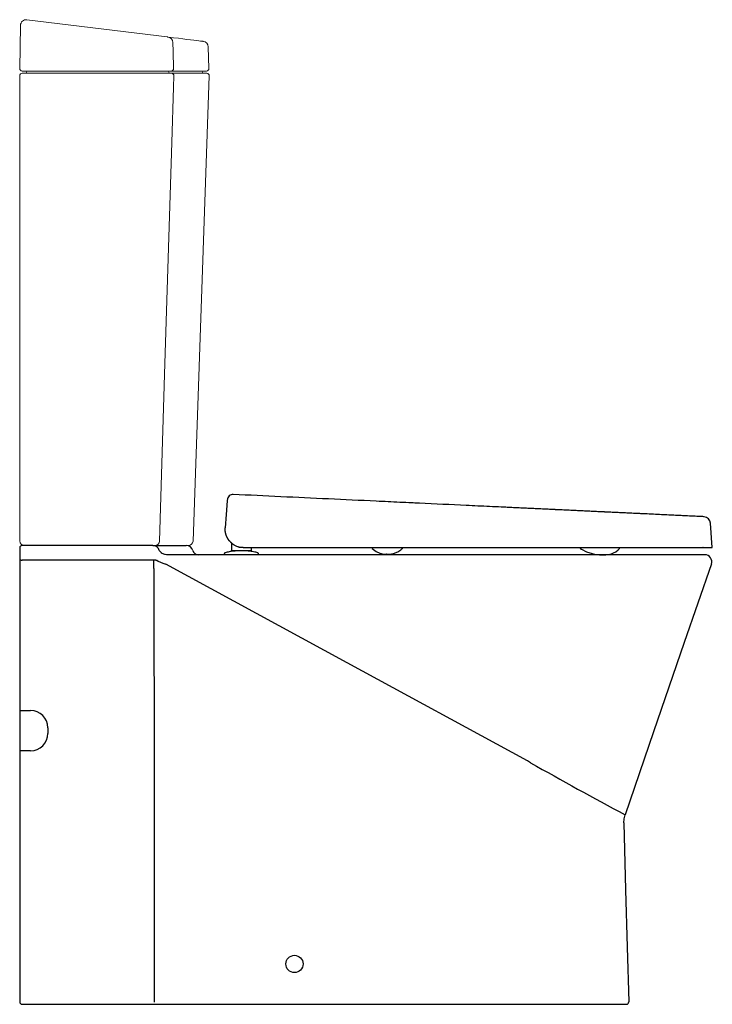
# Model space of a CAD drawing. Header units: millimetres. Extents: x 3782.94 to 3783.541, y 1722.735 to 1723.589.
import ezdxf

# ---------------------------------------------------------------- set-up
doc = ezdxf.new("R2010")
doc.units = ezdxf.units.MM
doc.layers.add('SANINDUSA', color=3, linetype='Continuous')

msp = doc.modelspace()

# ---------------------------------------------------------------- linework, layer by layer
at = {"layer": 'SANINDUSA', "linetype": 'Continuous', "lineweight": 15}
for p, q in [((3782.94631, 1723.58914), (3783.06783, 1723.57421)), ((3782.94004, 1723.54668), (3782.9407, 1723.58426)), ((3783.10411, 1723.5467), (3783.10362, 1723.56554)), ((3782.94001, 1723.13691), (3782.94001, 1723.54065)), ((3782.94201, 1723.54265), (3782.94501, 1723.54265)), ((3782.94504, 1723.54465), (3782.94204, 1723.54465)), ((3782.94496, 1723.54265), (3782.94701, 1723.54265)), ((3782.94501, 1723.54265), (3783.06801, 1723.54265)), ((3783.06772, 1723.54465), (3782.94504, 1723.54465)), ((3783.06772, 1723.54465), (3783.06834, 1723.54465)), ((3783.0715, 1723.54465), (3783.06772, 1723.54465)), ((3783.06801, 1723.54265), (3783.07179, 1723.54265)), ((3783.10211, 1723.54465), (3783.0715, 1723.54465)), ((3783.07179, 1723.54265), (3783.10244, 1723.54265)), ((3783.09034, 1723.13677), (3783.10444, 1723.54058)), ((3782.94501, 1723.13291), (3782.94401, 1723.13291)), ((3782.94637, 1723.13291), (3782.9443, 1723.13291)), ((3783.05551, 1723.13291), (3782.94501, 1723.13291)), ((3782.94901, 1723.13291), (3782.94637, 1723.13291)), ((3783.0574, 1723.13291), (3783.05551, 1723.13291)), ((3783.08634, 1723.13291), (3783.0574, 1723.13291))]:
    msp.add_line(p, q, dxfattribs=at)
at = {"layer": 'SANINDUSA'}
for p, q in [((3783.54077, 1723.13118), (3783.53928, 1723.15241)), ((3782.94001, 1723.13091), (3782.94001, 1723.12547)), ((3783.05563, 1723.13291), (3782.94201, 1723.13291)), ((3783.05563, 1723.13291), (3783.08443, 1723.13291)), ((3783.06303, 1723.12651), (3783.06262, 1723.12683)), ((3783.12387, 1723.1283), (3783.12387, 1723.13501)), ((3783.12487, 1723.1283), (3783.12387, 1723.1283)), ((3783.13967, 1723.1283), (3783.12487, 1723.1283)), ((3783.1316, 1723.1314), (3783.1314, 1723.13143)), ((3783.1318, 1723.13136), (3783.1316, 1723.1314)), ((3783.13201, 1723.13133), (3783.1318, 1723.13136)), ((3783.13221, 1723.13131), (3783.13201, 1723.13133)), ((3783.13241, 1723.13128), (3783.13221, 1723.13131)), ((3783.13262, 1723.13126), (3783.13241, 1723.13128)), ((3783.13282, 1723.13124), (3783.13262, 1723.13126)), ((3783.13302, 1723.13122), (3783.13282, 1723.13124)), ((3783.13323, 1723.13121), (3783.13302, 1723.13122)), ((3783.13343, 1723.1312), (3783.13323, 1723.13121)), ((3783.13364, 1723.13119), (3783.13343, 1723.1312)), ((3783.13384, 1723.13118), (3783.13364, 1723.13119)), ((3783.13384, 1723.13118), (3783.13426, 1723.13118)), ((3783.13426, 1723.13118), (3783.36289, 1723.13118)), ((3783.13986, 1723.1283), (3783.13967, 1723.1283)), ((3783.14005, 1723.1283), (3783.13986, 1723.1283)), ((3783.14067, 1723.1283), (3783.14005, 1723.1283)), ((3783.14067, 1723.13118), (3783.14067, 1723.1283)), ((3783.44109, 1723.13117), (3783.44109, 1723.13118)), ((3783.44144, 1723.13118), (3783.44144, 1723.13117)), ((3783.45422, 1723.13117), (3783.45422, 1723.13118)), ((3782.94001, 1723.12547), (3782.94001, 1723.12105)), ((3782.94001, 1723.12105), (3782.94001, 1723.11313)), ((3783.05647, 1723.12033), (3782.94201, 1723.12033)), ((3783.05808, 1723.12025), (3783.05647, 1723.12033)), ((3783.05647, 1723.11313), (3783.05647, 1723.12033)), ((3783.05808, 1723.12025), (3783.05884, 1723.12015)), ((3783.059, 1723.12012), (3783.05884, 1723.12015)), ((3783.06313, 1723.12644), (3783.06303, 1723.12651)), ((3783.06779, 1723.12491), (3783.06732, 1723.12492)), ((3783.5343, 1723.12491), (3783.06779, 1723.12491)), ((3783.11728, 1723.12542), (3783.11728, 1723.12491)), ((3783.14728, 1723.12491), (3783.13228, 1723.12491)), ((3783.14728, 1723.12491), (3783.14728, 1723.12542)), ((3783.2555, 1723.12559), (3783.25615, 1723.12551)), ((3783.44813, 1723.12492), (3783.4483, 1723.12493)), ((3782.94001, 1723.11313), (3782.94001, 1722.73691)), ((3782.94001, 1722.98991), (3782.9494, 1722.98991)), ((3782.9644, 1722.97491), (3782.9644, 1722.96991)), ((3782.9494, 1722.95491), (3782.94001, 1722.95491)), ((3782.94201, 1722.73491), (3783.05669, 1722.73491)), ((3783.05669, 1722.73491), (3783.05985, 1722.73491)), ((3783.05985, 1722.73491), (3783.46629, 1722.73491))]:
    msp.add_line(p, q, dxfattribs=at)
at = {"layer": 'SANINDUSA', "linetype": 'Continuous', "lineweight": 15, "flags": 128}
for points in [[(3783.06783, 1723.57421), (3783.06817, 1723.57417), (3783.06846, 1723.57414), (3783.06869, 1723.57411), (3783.06878, 1723.5741)], [(3783.06878, 1723.5741), (3783.07342, 1723.57353), (3783.07769, 1723.573), (3783.08157, 1723.57253), (3783.08508, 1723.5721), (3783.0882, 1723.57171), (3783.09094, 1723.57138), (3783.09329, 1723.57109), (3783.09525, 1723.57085), (3783.09682, 1723.57065), (3783.098, 1723.57051), (3783.09879, 1723.57041), (3783.09918, 1723.57037), (3783.09923, 1723.57036)], [(3783.0729, 1723.56927), (3783.07307, 1723.56161), (3783.07339, 1723.5467)], [(3783.07368, 1723.54058), (3783.07337, 1723.53065), (3783.07189, 1723.48268), (3783.06596, 1723.29081), (3783.06119, 1723.13677)]]:
    msp.add_lwpolyline(points, dxfattribs=at)
at = {"layer": 'SANINDUSA', "flags": 128}
for points in [[(3783.11993, 1723.17167), (3783.11911, 1723.15998), (3783.11829, 1723.14829)], [(3783.11936, 1723.16355), (3783.11936, 1723.16355)], [(3783.06262, 1723.12683), (3783.06154, 1723.12792), (3783.0611, 1723.12855)], [(3783.2458, 1723.13045), (3783.24585, 1723.1304), (3783.24587, 1723.13038), (3783.24588, 1723.13037), (3783.24588, 1723.13037), (3783.24588, 1723.13037), (3783.24588, 1723.13037), (3783.24588, 1723.13037), (3783.24588, 1723.13037), (3783.24588, 1723.13037), (3783.24588, 1723.13037), (3783.24588, 1723.13037), (3783.24925, 1723.12778), (3783.25225, 1723.12641), (3783.2555, 1723.12559)], [(3783.25826, 1723.12542), (3783.2587, 1723.12541), (3783.25873, 1723.12541), (3783.25875, 1723.12541), (3783.25875, 1723.12541), (3783.25875, 1723.12541), (3783.25875, 1723.12541), (3783.25875, 1723.12541), (3783.25875, 1723.12541), (3783.26016, 1723.12543), (3783.26127, 1723.12549), (3783.2624, 1723.12562), (3783.26357, 1723.12584), (3783.26562, 1723.12647), (3783.26787, 1723.12757), (3783.27049, 1723.12932), (3783.2716, 1723.13019), (3783.27167, 1723.13024), (3783.27168, 1723.13025), (3783.27168, 1723.13025), (3783.27168, 1723.13025), (3783.27168, 1723.13026), (3783.27168, 1723.13026), (3783.27168, 1723.13026), (3783.27168, 1723.13026), (3783.27189, 1723.13042), (3783.27198, 1723.13049)], [(3783.42663, 1723.13009), (3783.42679, 1723.13), (3783.42702, 1723.12986), (3783.42714, 1723.1298), (3783.42716, 1723.12979), (3783.42718, 1723.12978), (3783.42718, 1723.12978), (3783.42718, 1723.12978), (3783.42718, 1723.12978), (3783.42718, 1723.12978), (3783.42718, 1723.12978), (3783.42718, 1723.12978), (3783.42718, 1723.12978), (3783.42718, 1723.12978), (3783.43175, 1723.12757), (3783.43647, 1723.12601), (3783.43874, 1723.12552), (3783.44299, 1723.12501), (3783.44427, 1723.12494), (3783.44504, 1723.12492), (3783.44582, 1723.12491), (3783.44636, 1723.12491), (3783.44652, 1723.12491), (3783.44659, 1723.12491), (3783.44661, 1723.12491), (3783.44662, 1723.12491), (3783.44663, 1723.12491), (3783.44663, 1723.12491), (3783.44663, 1723.12491), (3783.44663, 1723.12491), (3783.44663, 1723.12491), (3783.44663, 1723.12491), (3783.44664, 1723.12491), (3783.4469, 1723.12491), (3783.44731, 1723.12491)], [(3783.4483, 1723.12493), (3783.4485, 1723.12494), (3783.44854, 1723.12494), (3783.44855, 1723.12494), (3783.44855, 1723.12494), (3783.44855, 1723.12494), (3783.44855, 1723.12494), (3783.44855, 1723.12494), (3783.44855, 1723.12494), (3783.44855, 1723.12494), (3783.45042, 1723.12512), (3783.45187, 1723.12538), (3783.45331, 1723.12577), (3783.4551, 1723.12648), (3783.45704, 1723.12759), (3783.45913, 1723.12925), (3783.45968, 1723.12977), (3783.45975, 1723.12983), (3783.45978, 1723.12987), (3783.45979, 1723.12987), (3783.45979, 1723.12987), (3783.45979, 1723.12987), (3783.45979, 1723.12988), (3783.45979, 1723.12988), (3783.45979, 1723.12988), (3783.45979, 1723.12988), (3783.45979, 1723.12988), (3783.45979, 1723.12988), (3783.45981, 1723.1299), (3783.45985, 1723.12994)], [(3782.94001, 1723.12105), (3782.94005, 1723.12091), (3782.94016, 1723.12078), (3782.94034, 1723.12065), (3782.94059, 1723.12054), (3782.9409, 1723.12045), (3782.94124, 1723.12039), (3782.94162, 1723.12034), (3782.94201, 1723.12033)], [(3783.059, 1723.12012), (3783.06, 1723.11948), (3783.06406, 1723.11754)], [(3783.06582, 1723.12518), (3783.06367, 1723.12609), (3783.06313, 1723.12644)], [(3783.06732, 1723.12492), (3783.06627, 1723.12507), (3783.06582, 1723.12518)], [(3783.05647, 1723.11313), (3783.05658, 1722.92588), (3783.05669, 1722.73691)], [(3783.06406, 1723.11754), (3783.06489, 1723.11727), (3783.06684, 1723.11681)], [(3783.38048, 1722.9462), (3783.38048, 1722.9462), (3783.22402, 1723.03122), (3783.14541, 1723.07399), (3783.06684, 1723.11681)], [(3783.53997, 1723.11696), (3783.5165, 1723.0488), (3783.48979, 1722.97121), (3783.46505, 1722.89935)], [(3783.38312, 1722.94451), (3783.38048, 1722.9462), (3783.38048, 1722.9462)], [(3783.46396, 1722.89228), (3783.46418, 1722.89581), (3783.46505, 1722.89935)], [(3783.46396, 1722.89228), (3783.46558, 1722.83421), (3783.46696, 1722.78456), (3783.46829, 1722.73696)]]:
    msp.add_lwpolyline(points, dxfattribs=at)
at = {"layer": 'SANINDUSA'}
msp.add_circle((3783.17835, 1722.76991), 0.0075, dxfattribs=at)
at = {"layer": 'SANINDUSA', "linetype": 'Continuous', "lineweight": 15}
for centre, radius, start, end in [((3782.9457, 1723.58417), 0.005, 83, 179), ((3783.06808, 1723.56933), 0.00482, 359.255, 81.64705), ((3783.09862, 1723.5654), 0.005, 1.60165, 83), ((3782.94204, 1723.54665), 0.002, 179, 270), ((3783.07144, 1723.5466), 0.00195, 271.69165, 2.98453), ((3783.10211, 1723.54665), 0.002, 270, 1.5), ((3782.94201, 1723.54065), 0.002, 90, 180), ((3782.94501, 1723.54365), 0.001, 270, 0), ((3782.94701, 1723.54365), 0.001, 90, 180), ((3783.06831, 1723.54367), 0.000975, 358.51266, 88.42971), ((3783.07026, 1723.54362), 0.000975, 178.51099, 268.42922), ((3783.07173, 1723.5407), 0.00195, 356.53539, 88.28779), ((3783.09758, 1723.54365), 0.001, 0, 90), ((3783.09958, 1723.54365), 0.001, 180, 270), ((3783.10244, 1723.54065), 0.002, 358, 90), ((3782.94401, 1723.13691), 0.004, 180, 270), ((3783.0573, 1723.1368), 0.00389, 271.51165, 359.57856), ((3783.08634, 1723.13691), 0.004, 270, 358)]:
    msp.add_arc(centre, radius, start, end, dxfattribs=at)
at = {"layer": 'SANINDUSA'}
for centre, radius, start, end in [((3783.53299, 1723.15167), 0.00634, 6.68338, 84.61669), ((3782.94201, 1723.13091), 0.002, 90, 180), ((3783.05553, 1723.12717), 0.00574, 13.84246, 88.96845), ((3783.08443, 1723.12691), 0.006, 15.82662, 90), ((3783.09501, 1723.12991), 0.005, 195.82662, 270), ((3783.5343, 1723.11891), 0.006, 340.99961, 90.0004), ((3782.9494, 1722.97491), 0.015, 0, 90), ((3782.9494, 1722.96991), 0.015, 270, 0), ((3785.40063, 1726.50785), 4.09484, 240.48218, 241.7911), ((3782.94201, 1722.73691), 0.002, 180, 270), ((3783.46629, 1722.73691), 0.002, 269.99932, 1.59554)]:
    msp.add_arc(centre, radius, start, end, dxfattribs=at)
for points in [[(3783.11994, 1723.17185), (3783.11994, 1723.17179), (3783.11993, 1723.17173), (3783.11993, 1723.17167)], [(3783.11995, 1723.17203), (3783.11995, 1723.17197), (3783.11995, 1723.17191), (3783.11994, 1723.17185)], [(3783.36823, 1723.16578), (3783.36739, 1723.16582), (3783.36655, 1723.16586), (3783.3657, 1723.1659)], [(3783.37076, 1723.16566), (3783.36992, 1723.1657), (3783.36908, 1723.16574), (3783.36823, 1723.16578)], [(3783.37329, 1723.16554), (3783.37244, 1723.16558), (3783.3716, 1723.16562), (3783.37076, 1723.16566)], [(3783.37581, 1723.16542), (3783.37497, 1723.16546), (3783.37413, 1723.1655), (3783.37329, 1723.16554)], [(3783.37833, 1723.1653), (3783.37749, 1723.16534), (3783.37665, 1723.16538), (3783.37581, 1723.16542)], [(3783.38084, 1723.16518), (3783.38, 1723.16522), (3783.37916, 1723.16526), (3783.37833, 1723.1653)], [(3783.38335, 1723.16507), (3783.38252, 1723.16511), (3783.38168, 1723.16514), (3783.38084, 1723.16518)], [(3783.38586, 1723.16495), (3783.38502, 1723.16499), (3783.38419, 1723.16503), (3783.38335, 1723.16507)], [(3783.38836, 1723.16483), (3783.38753, 1723.16487), (3783.38669, 1723.16491), (3783.38586, 1723.16495)], [(3783.39086, 1723.16471), (3783.39003, 1723.16475), (3783.38919, 1723.16479), (3783.38836, 1723.16483)], [(3783.39335, 1723.16459), (3783.39252, 1723.16463), (3783.39169, 1723.16467), (3783.39086, 1723.16471)], [(3783.39583, 1723.16448), (3783.39501, 1723.16452), (3783.39418, 1723.16456), (3783.39335, 1723.16459)], [(3783.39831, 1723.16436), (3783.39749, 1723.1644), (3783.39666, 1723.16444), (3783.39583, 1723.16448)], [(3783.40078, 1723.16424), (3783.39996, 1723.16428), (3783.39914, 1723.16432), (3783.39831, 1723.16436)], [(3783.40325, 1723.16413), (3783.40243, 1723.16417), (3783.40161, 1723.1642), (3783.40078, 1723.16424)], [(3783.40818, 1723.16389), (3783.40736, 1723.16393), (3783.40653, 1723.16397), (3783.40571, 1723.16401)], [(3783.41065, 1723.16378), (3783.40983, 1723.16382), (3783.40901, 1723.16386), (3783.40818, 1723.16389)], [(3783.4131, 1723.16366), (3783.41228, 1723.1637), (3783.41147, 1723.16374), (3783.41065, 1723.16378)], [(3783.41554, 1723.16355), (3783.41473, 1723.16359), (3783.41392, 1723.16362), (3783.4131, 1723.16366)], [(3783.41797, 1723.16343), (3783.41716, 1723.16347), (3783.41635, 1723.16351), (3783.41554, 1723.16355)], [(3783.42039, 1723.16332), (3783.41958, 1723.16336), (3783.41878, 1723.1634), (3783.41797, 1723.16343)], [(3783.42279, 1723.16321), (3783.42199, 1723.16324), (3783.42119, 1723.16328), (3783.42039, 1723.16332)], [(3783.42518, 1723.16309), (3783.42438, 1723.16313), (3783.42359, 1723.16317), (3783.42279, 1723.16321)], [(3783.42755, 1723.16298), (3783.42676, 1723.16302), (3783.42597, 1723.16306), (3783.42518, 1723.16309)], [(3783.42992, 1723.16287), (3783.42913, 1723.16291), (3783.42834, 1723.16294), (3783.42755, 1723.16298)], [(3783.43226, 1723.16276), (3783.43148, 1723.1628), (3783.4307, 1723.16283), (3783.42992, 1723.16287)], [(3783.43459, 1723.16265), (3783.43382, 1723.16269), (3783.43304, 1723.16272), (3783.43226, 1723.16276)], [(3783.43691, 1723.16254), (3783.43614, 1723.16258), (3783.43537, 1723.16261), (3783.43459, 1723.16265)], [(3783.43921, 1723.16243), (3783.43844, 1723.16247), (3783.43768, 1723.1625), (3783.43691, 1723.16254)], [(3783.44149, 1723.16232), (3783.44073, 1723.16236), (3783.43997, 1723.1624), (3783.43921, 1723.16243)], [(3783.44376, 1723.16222), (3783.443, 1723.16225), (3783.44225, 1723.16229), (3783.44149, 1723.16232)], [(3783.446, 1723.16211), (3783.44526, 1723.16215), (3783.44451, 1723.16218), (3783.44376, 1723.16222)], [(3783.45048, 1723.1619), (3783.44973, 1723.16194), (3783.44899, 1723.16197), (3783.44824, 1723.16201)], [(3783.45269, 1723.1618), (3783.45196, 1723.16183), (3783.45122, 1723.16187), (3783.45048, 1723.1619)], [(3783.45489, 1723.16169), (3783.45416, 1723.16173), (3783.45343, 1723.16176), (3783.45269, 1723.1618)], [(3783.45707, 1723.16159), (3783.45635, 1723.16162), (3783.45562, 1723.16166), (3783.45489, 1723.16169)], [(3783.45922, 1723.16149), (3783.45851, 1723.16152), (3783.45779, 1723.16156), (3783.45707, 1723.16159)], [(3783.46135, 1723.16139), (3783.46065, 1723.16142), (3783.45994, 1723.16145), (3783.45922, 1723.16149)], [(3783.46346, 1723.16129), (3783.46276, 1723.16132), (3783.46206, 1723.16135), (3783.46135, 1723.16139)], [(3783.46555, 1723.16119), (3783.46485, 1723.16122), (3783.46416, 1723.16126), (3783.46346, 1723.16129)], [(3783.46761, 1723.16109), (3783.46692, 1723.16112), (3783.46624, 1723.16116), (3783.46555, 1723.16119)], [(3783.36289, 1723.13118), (3783.36388, 1723.13118), (3783.36488, 1723.13118), (3783.36587, 1723.13118)], [(3783.36587, 1723.13118), (3783.36686, 1723.13118), (3783.36785, 1723.13118), (3783.36883, 1723.13118)], [(3783.36883, 1723.13118), (3783.36982, 1723.13118), (3783.37081, 1723.13118), (3783.37179, 1723.13118)], [(3783.37179, 1723.13118), (3783.37278, 1723.13118), (3783.37376, 1723.13118), (3783.37474, 1723.13118)], [(3783.37474, 1723.13118), (3783.37573, 1723.13118), (3783.37671, 1723.13118), (3783.37769, 1723.13118)], [(3783.37769, 1723.13118), (3783.37867, 1723.13118), (3783.37964, 1723.13118), (3783.38062, 1723.13118)], [(3783.38062, 1723.13118), (3783.38159, 1723.13118), (3783.38257, 1723.13118), (3783.38354, 1723.13118)], [(3783.38354, 1723.13118), (3783.38451, 1723.13118), (3783.38548, 1723.13118), (3783.38645, 1723.13118)], [(3783.38645, 1723.13118), (3783.38742, 1723.13118), (3783.38839, 1723.13118), (3783.38935, 1723.13118)], [(3783.38935, 1723.13118), (3783.39032, 1723.13118), (3783.39128, 1723.13118), (3783.39224, 1723.13118)], [(3783.39224, 1723.13118), (3783.3932, 1723.13118), (3783.39416, 1723.13118), (3783.39512, 1723.13118)], [(3783.39512, 1723.13118), (3783.39607, 1723.13118), (3783.39703, 1723.13118), (3783.39798, 1723.13118)], [(3783.39798, 1723.13118), (3783.39893, 1723.13118), (3783.39988, 1723.13118), (3783.40083, 1723.13118)], [(3783.40083, 1723.13118), (3783.40178, 1723.13118), (3783.40273, 1723.13118), (3783.40367, 1723.13118)], [(3783.40367, 1723.13118), (3783.40461, 1723.13118), (3783.40555, 1723.13118), (3783.40649, 1723.13118)], [(3783.40649, 1723.13118), (3783.40743, 1723.13118), (3783.40837, 1723.13118), (3783.4093, 1723.13118)], [(3783.4093, 1723.13118), (3783.41024, 1723.13118), (3783.41117, 1723.13118), (3783.41209, 1723.13118)], [(3783.41209, 1723.13118), (3783.41302, 1723.13118), (3783.41395, 1723.13118), (3783.41487, 1723.13118)], [(3783.41487, 1723.13118), (3783.4158, 1723.13118), (3783.41672, 1723.13118), (3783.41763, 1723.13118)], [(3783.41763, 1723.13118), (3783.41855, 1723.13118), (3783.41947, 1723.13118), (3783.42038, 1723.13118)], [(3783.42038, 1723.13118), (3783.42129, 1723.13118), (3783.4222, 1723.13118), (3783.42311, 1723.13118)], [(3783.42311, 1723.13118), (3783.42401, 1723.13118), (3783.42492, 1723.13118), (3783.42582, 1723.13118)], [(3783.42582, 1723.13118), (3783.42672, 1723.13118), (3783.42761, 1723.13118), (3783.42851, 1723.13118)], [(3783.42851, 1723.13118), (3783.4294, 1723.13118), (3783.43029, 1723.13118), (3783.43118, 1723.13118)], [(3783.43118, 1723.13118), (3783.43207, 1723.13118), (3783.43295, 1723.13118), (3783.43383, 1723.13118)], [(3783.43383, 1723.13118), (3783.43472, 1723.13118), (3783.43559, 1723.13118), (3783.43647, 1723.13118)], [(3783.43647, 1723.13118), (3783.43734, 1723.13118), (3783.43821, 1723.13118), (3783.43908, 1723.13118)], [(3783.43908, 1723.13118), (3783.43995, 1723.13118), (3783.44081, 1723.13118), (3783.44167, 1723.13118)], [(3783.44167, 1723.13118), (3783.44254, 1723.13118), (3783.44339, 1723.13118), (3783.44425, 1723.13118)], [(3783.44425, 1723.13118), (3783.4451, 1723.13118), (3783.44595, 1723.13118), (3783.4468, 1723.13118)], [(3783.4468, 1723.13118), (3783.44764, 1723.13118), (3783.44848, 1723.13118), (3783.44932, 1723.13118)], [(3783.44932, 1723.13118), (3783.45016, 1723.13118), (3783.451, 1723.13118), (3783.45183, 1723.13118)], [(3783.45183, 1723.13118), (3783.45266, 1723.13118), (3783.45349, 1723.13118), (3783.45431, 1723.13118)], [(3783.45431, 1723.13118), (3783.45513, 1723.13118), (3783.45595, 1723.13118), (3783.45677, 1723.13118)], [(3783.45677, 1723.13118), (3783.45758, 1723.13118), (3783.45839, 1723.13118), (3783.4592, 1723.13118)], [(3783.4592, 1723.13118), (3783.46001, 1723.13118), (3783.46081, 1723.13118), (3783.46161, 1723.13118)], [(3783.46161, 1723.13118), (3783.46241, 1723.13118), (3783.4632, 1723.13118), (3783.46399, 1723.13118)], [(3783.46399, 1723.13118), (3783.46478, 1723.13118), (3783.46557, 1723.13118), (3783.46635, 1723.13118)], [(3783.46635, 1723.13118), (3783.46713, 1723.13118), (3783.46791, 1723.13118), (3783.46868, 1723.13118)], [(3783.46868, 1723.13118), (3783.46946, 1723.13118), (3783.47022, 1723.13118), (3783.47099, 1723.13118)], [(3783.47099, 1723.13118), (3783.47175, 1723.13118), (3783.47251, 1723.13118), (3783.47326, 1723.13118)], [(3783.47326, 1723.13118), (3783.47402, 1723.13118), (3783.47477, 1723.13118), (3783.47551, 1723.13118)], [(3783.47551, 1723.13118), (3783.47626, 1723.13118), (3783.477, 1723.13118), (3783.47774, 1723.13118)], [(3783.47774, 1723.13118), (3783.47847, 1723.13118), (3783.4792, 1723.13118), (3783.47993, 1723.13118)], [(3783.47993, 1723.13118), (3783.48065, 1723.13118), (3783.48137, 1723.13118), (3783.48209, 1723.13118)], [(3783.48209, 1723.13118), (3783.48281, 1723.13118), (3783.48352, 1723.13118), (3783.48422, 1723.13118)], [(3783.48422, 1723.13118), (3783.48493, 1723.13118), (3783.48563, 1723.13118), (3783.48633, 1723.13118)], [(3783.48633, 1723.13118), (3783.48702, 1723.13118), (3783.48771, 1723.13118), (3783.4884, 1723.13118)], [(3783.4884, 1723.13118), (3783.48908, 1723.13118), (3783.48976, 1723.13118), (3783.49044, 1723.13118)], [(3783.49044, 1723.13118), (3783.49111, 1723.13118), (3783.49178, 1723.13118), (3783.49245, 1723.13118)], [(3783.49245, 1723.13118), (3783.49311, 1723.13118), (3783.49377, 1723.13118), (3783.49442, 1723.13118)], [(3783.49442, 1723.13118), (3783.49508, 1723.13118), (3783.49572, 1723.13118), (3783.49637, 1723.13118)], [(3783.49637, 1723.13118), (3783.49701, 1723.13118), (3783.49765, 1723.13118), (3783.49828, 1723.13118)], [(3783.49828, 1723.13118), (3783.49891, 1723.13118), (3783.49953, 1723.13118), (3783.50015, 1723.13118)], [(3783.50015, 1723.13118), (3783.50077, 1723.13118), (3783.50139, 1723.13118), (3783.50199, 1723.13118)], [(3783.50199, 1723.13118), (3783.5026, 1723.13118), (3783.5032, 1723.13118), (3783.5038, 1723.13118)], [(3783.5038, 1723.13118), (3783.5044, 1723.13118), (3783.50499, 1723.13118), (3783.50557, 1723.13118)], [(3783.50557, 1723.13118), (3783.50616, 1723.13118), (3783.50673, 1723.13118), (3783.50731, 1723.13118)], [(3783.50731, 1723.13118), (3783.50788, 1723.13118), (3783.50845, 1723.13118), (3783.50901, 1723.13118)], [(3783.50901, 1723.13118), (3783.50957, 1723.13118), (3783.51012, 1723.13118), (3783.51067, 1723.13118)], [(3783.51067, 1723.13118), (3783.51122, 1723.13118), (3783.51176, 1723.13118), (3783.51229, 1723.13118)], [(3783.51229, 1723.13118), (3783.51283, 1723.13118), (3783.51336, 1723.13118), (3783.51388, 1723.13118)], [(3783.51388, 1723.13118), (3783.5144, 1723.13118), (3783.51492, 1723.13118), (3783.51543, 1723.13118)], [(3783.51543, 1723.13118), (3783.51594, 1723.13118), (3783.51644, 1723.13118), (3783.51694, 1723.13118)], [(3783.51694, 1723.13118), (3783.51743, 1723.13118), (3783.51792, 1723.13118), (3783.5184, 1723.13118)], [(3783.5184, 1723.13118), (3783.51888, 1723.13118), (3783.51936, 1723.13118), (3783.51982, 1723.13118)], [(3783.51982, 1723.13118), (3783.52029, 1723.13118), (3783.52075, 1723.13118), (3783.5212, 1723.13118)], [(3783.5212, 1723.13118), (3783.52165, 1723.13118), (3783.52209, 1723.13118), (3783.52252, 1723.13118)], [(3783.52252, 1723.13118), (3783.52296, 1723.13118), (3783.52338, 1723.13118), (3783.5238, 1723.13118)], [(3783.5238, 1723.13118), (3783.52422, 1723.13118), (3783.52463, 1723.13118), (3783.52504, 1723.13118)], [(3783.52504, 1723.13118), (3783.52544, 1723.13118), (3783.52583, 1723.13118), (3783.52622, 1723.13118)], [(3783.52622, 1723.13118), (3783.52661, 1723.13118), (3783.52699, 1723.13118), (3783.52736, 1723.13118)], [(3783.52736, 1723.13118), (3783.52773, 1723.13118), (3783.5281, 1723.13118), (3783.52846, 1723.13118)], [(3783.52846, 1723.13118), (3783.52881, 1723.13118), (3783.52916, 1723.13118), (3783.5295, 1723.13118)], [(3783.5295, 1723.13118), (3783.52984, 1723.13118), (3783.53018, 1723.13118), (3783.5305, 1723.13118)], [(3783.5305, 1723.13118), (3783.53083, 1723.13118), (3783.53115, 1723.13118), (3783.53146, 1723.13118)], [(3783.53146, 1723.13118), (3783.53177, 1723.13118), (3783.53207, 1723.13118), (3783.53237, 1723.13118)], [(3783.53237, 1723.13118), (3783.53266, 1723.13118), (3783.53295, 1723.13118), (3783.53323, 1723.13118)], [(3783.53323, 1723.13118), (3783.53351, 1723.13118), (3783.53378, 1723.13118), (3783.53404, 1723.13118)], [(3783.53404, 1723.13118), (3783.53431, 1723.13118), (3783.53456, 1723.13118), (3783.53481, 1723.13118)], [(3783.53481, 1723.13118), (3783.53506, 1723.13118), (3783.5353, 1723.13118), (3783.53553, 1723.13118)], [(3783.53553, 1723.13118), (3783.53576, 1723.13118), (3783.53599, 1723.13118), (3783.53621, 1723.13118)], [(3783.53621, 1723.13118), (3783.53642, 1723.13118), (3783.53663, 1723.13118), (3783.53683, 1723.13118)], [(3783.53683, 1723.13118), (3783.53704, 1723.13118), (3783.53723, 1723.13118), (3783.53742, 1723.13118)], [(3783.53742, 1723.13118), (3783.5376, 1723.13118), (3783.53778, 1723.13118), (3783.53795, 1723.13118)], [(3783.53795, 1723.13118), (3783.53812, 1723.13118), (3783.53829, 1723.13118), (3783.53844, 1723.13118)], [(3783.53844, 1723.13118), (3783.5386, 1723.13118), (3783.53874, 1723.13118), (3783.54077, 1723.13118)]]:
    msp.add_open_spline(points, degree=3, dxfattribs=at)
for points, knots in [([(3783.12522, 1723.17724), (3783.12458, 1723.17725), (3783.12328, 1723.17712), (3783.12159, 1723.17607), (3783.12035, 1723.17451), (3783.12011, 1723.17323), (3783.11995, 1723.17203)], [0, 0, 0, 0, 0.250101, 0.500259, 0.750273, 1, 1, 1, 1]), ([(3783.3657, 1723.1659), (3783.36525, 1723.16592), (3783.36457, 1723.16595), (3783.36377, 1723.16599), (3783.3634, 1723.16601), (3783.36325, 1723.16601), (3783.3632, 1723.16602), (3783.36318, 1723.16602), (3783.36318, 1723.16602), (3783.36315, 1723.16602), (3783.36303, 1723.16602), (3783.36122, 1723.16611), (3783.35605, 1723.16635), (3783.34422, 1723.16691), (3783.32057, 1723.16803), (3783.29945, 1723.16902), (3783.28488, 1723.16971), (3783.28371, 1723.16976), (3783.28338, 1723.16978), (3783.28326, 1723.16979), (3783.28324, 1723.16979), (3783.28323, 1723.16979), (3783.28323, 1723.16979), (3783.28322, 1723.16979), (3783.28321, 1723.16979), (3783.28315, 1723.16979), (3783.28298, 1723.1698), (3783.28196, 1723.16985), (3783.27755, 1723.17006), (3783.26636, 1723.17058), (3783.24226, 1723.17172), (3783.19407, 1723.17399), (3783.15276, 1723.17594), (3783.12522, 1723.17724)], [0, 0, 0, 0, 0.015625, 0.023437, 0.027344, 0.02832, 0.028809, 0.028809, 0.029053, 0.029053, 0.029297, 0.03125, 0.0625, 0.125, 0.25, 0.5, 0.515625, 0.519531, 0.521484, 0.521729, 0.521851, 0.521881, 0.521881, 0.521912, 0.521912, 0.521973, 0.522461, 0.523437, 0.53125, 0.5625, 0.625, 0.75, 1, 1, 1, 1]), ([(3783.40571, 1723.16401), (3783.40568, 1723.16401), (3783.40565, 1723.16401), (3783.4056, 1723.16402), (3783.40553, 1723.16402), (3783.40535, 1723.16403), (3783.40499, 1723.16405), (3783.40427, 1723.16408), (3783.40366, 1723.16411), (3783.40325, 1723.16413)], [0, 0, 0, 0, 0.03125, 0.03125, 0.0625, 0.125, 0.25, 0.5, 1, 1, 1, 1]), ([(3783.44824, 1723.16201), (3783.44823, 1723.16201), (3783.44821, 1723.16201), (3783.44819, 1723.16201), (3783.44815, 1723.16201), (3783.44807, 1723.16201), (3783.44791, 1723.16202), (3783.44759, 1723.16204), (3783.44694, 1723.16207), (3783.44638, 1723.16209), (3783.446, 1723.16211)], [0, 0, 0, 0, 0.015625, 0.015625, 0.03125, 0.0625, 0.125, 0.25, 0.5, 1, 1, 1, 1]), ([(3783.53358, 1723.15798), (3783.53358, 1723.15798), (3783.5321, 1723.15805), (3783.5289, 1723.1582), (3783.52839, 1723.15823), (3783.52824, 1723.15823), (3783.52818, 1723.15824), (3783.52815, 1723.15824), (3783.52814, 1723.15824), (3783.5281, 1723.15824), (3783.52787, 1723.15825), (3783.52678, 1723.1583), (3783.52364, 1723.15845), (3783.51871, 1723.15868), (3783.51387, 1723.15891), (3783.51168, 1723.15901), (3783.51102, 1723.15905), (3783.51076, 1723.15906), (3783.5107, 1723.15906), (3783.51069, 1723.15906), (3783.51066, 1723.15906), (3783.51062, 1723.15906), (3783.51046, 1723.15907), (3783.50942, 1723.15912), (3783.50467, 1723.15934), (3783.49529, 1723.15979), (3783.48541, 1723.16025), (3783.47997, 1723.16051), (3783.47969, 1723.16052), (3783.47954, 1723.16053), (3783.47948, 1723.16053), (3783.47945, 1723.16053), (3783.47945, 1723.16053), (3783.47943, 1723.16053), (3783.47917, 1723.16055), (3783.4784, 1723.16058), (3783.47662, 1723.16067), (3783.47299, 1723.16084), (3783.46978, 1723.16099), (3783.46761, 1723.16109)], [0, 0, 0, 0, 0.25, 0.28125, 0.289063, 0.292969, 0.293945, 0.293945, 0.294922, 0.294922, 0.296875, 0.3125, 0.375, 0.5, 0.5625, 0.578125, 0.585938, 0.587891, 0.587891, 0.588379, 0.588379, 0.588867, 0.589844, 0.59375, 0.625, 0.75, 0.875, 0.878906, 0.880859, 0.881836, 0.882324, 0.882324, 0.882568, 0.882568, 0.882813, 0.890625, 0.90625, 0.9375, 1, 1, 1, 1]), ([(3783.11826, 1723.14722), (3783.11826, 1723.14734), (3783.11826, 1723.14758), (3783.11827, 1723.14794), (3783.11829, 1723.14817), (3783.11829, 1723.14829)], [0, 0, 0, 0, 0.332831, 0.666183, 1, 1, 1, 1]), ([(3783.11827, 1723.14662), (3783.11826, 1723.14672), (3783.11826, 1723.14692), (3783.11826, 1723.14712), (3783.11826, 1723.14722)], [0, 0, 0, 0, 0.4998989, 1, 1, 1, 1]), ([(3783.11831, 1723.14583), (3783.1183, 1723.14597), (3783.11828, 1723.14624), (3783.11827, 1723.14651), (3783.11826, 1723.14665)], [0, 0, 0, 0, 0.499877, 1, 1, 1, 1]), ([(3783.1183, 1723.14601), (3783.11829, 1723.14611), (3783.11828, 1723.14632), (3783.11827, 1723.14652), (3783.11827, 1723.14662)], [0, 0, 0, 0, 0.4999311, 1, 1, 1, 1]), ([(3783.11835, 1723.14541), (3783.11834, 1723.14551), (3783.11832, 1723.14571), (3783.11831, 1723.14591), (3783.1183, 1723.14601)], [0, 0, 0, 0, 0.499963, 1, 1, 1, 1]), ([(3783.11843, 1723.14482), (3783.11842, 1723.14492), (3783.11839, 1723.14511), (3783.11836, 1723.14531), (3783.11835, 1723.14541)], [0, 0, 0, 0, 0.4999949, 1, 1, 1, 1]), ([(3783.11849, 1723.14443), (3783.11848, 1723.14449), (3783.11846, 1723.14462), (3783.11844, 1723.14475), (3783.11843, 1723.14482)], [0, 0, 0, 0, 0.500014, 1, 1, 1, 1]), ([(3783.11856, 1723.14405), (3783.11855, 1723.14411), (3783.11853, 1723.14424), (3783.1185, 1723.14437), (3783.11849, 1723.14443)], [0, 0, 0, 0, 0.500028, 1, 1, 1, 1]), ([(3783.11864, 1723.14367), (3783.11863, 1723.14373), (3783.1186, 1723.14386), (3783.11858, 1723.14398), (3783.11856, 1723.14405)], [0, 0, 0, 0, 0.500042, 1, 1, 1, 1]), ([(3783.11873, 1723.14329), (3783.11872, 1723.14336), (3783.11869, 1723.14348), (3783.11866, 1723.14361), (3783.11864, 1723.14367)], [0, 0, 0, 0, 0.5000557, 1, 1, 1, 1]), ([(3783.11883, 1723.14292), (3783.11881, 1723.14298), (3783.11878, 1723.14311), (3783.11875, 1723.14323), (3783.11873, 1723.14329)], [0, 0, 0, 0, 0.50007, 1, 1, 1, 1]), ([(3783.11894, 1723.14256), (3783.11892, 1723.14262), (3783.11888, 1723.14274), (3783.11885, 1723.14286), (3783.11883, 1723.14292)], [0, 0, 0, 0, 0.500085, 1, 1, 1, 1]), ([(3783.11905, 1723.14219), (3783.11903, 1723.14225), (3783.11899, 1723.14237), (3783.11896, 1723.14249), (3783.11894, 1723.14256)], [0, 0, 0, 0, 0.5001, 1, 1, 1, 1]), ([(3783.11917, 1723.14183), (3783.11915, 1723.14189), (3783.11911, 1723.14201), (3783.11907, 1723.14213), (3783.11905, 1723.14219)], [0, 0, 0, 0, 0.500115, 1, 1, 1, 1]), ([(3783.11928, 1723.14154), (3783.11926, 1723.14159), (3783.11923, 1723.14169), (3783.11919, 1723.14179), (3783.11917, 1723.14183)], [0, 0, 0, 0, 0.500489, 1, 1, 1, 1]), ([(3783.1195, 1723.14099), (3783.11946, 1723.14108), (3783.11939, 1723.14126), (3783.11932, 1723.14145), (3783.11928, 1723.14154)], [0, 0, 0, 0, 0.499841, 1, 1, 1, 1]), ([(3783.11974, 1723.14046), (3783.1197, 1723.14054), (3783.11961, 1723.14072), (3783.11954, 1723.1409), (3783.1195, 1723.14099)], [0, 0, 0, 0, 0.499876, 1, 1, 1, 1]), ([(3783.11999, 1723.13994), (3783.11994, 1723.14002), (3783.11986, 1723.14019), (3783.11978, 1723.14037), (3783.11974, 1723.14046)], [0, 0, 0, 0, 0.499911, 1, 1, 1, 1]), ([(3783.12025, 1723.13944), (3783.12021, 1723.13952), (3783.12012, 1723.13968), (3783.12003, 1723.13985), (3783.11999, 1723.13994)], [0, 0, 0, 0, 0.499944, 1, 1, 1, 1]), ([(3783.12047, 1723.13905), (3783.12043, 1723.13912), (3783.12036, 1723.13924), (3783.12029, 1723.13937), (3783.12025, 1723.13944)], [0, 0, 0, 0, 0.4999798, 1, 1, 1, 1]), ([(3783.1207, 1723.13868), (3783.12066, 1723.13874), (3783.12058, 1723.13886), (3783.12051, 1723.13899), (3783.12047, 1723.13905)], [0, 0, 0, 0, 0.5000007, 1, 1, 1, 1]), ([(3783.12091, 1723.13836), (3783.12087, 1723.13841), (3783.1208, 1723.13852), (3783.12073, 1723.13862), (3783.1207, 1723.13868)], [0, 0, 0, 0, 0.500018, 1, 1, 1, 1]), ([(3783.12112, 1723.13805), (3783.12108, 1723.1381), (3783.12101, 1723.1382), (3783.12094, 1723.1383), (3783.12091, 1723.13836)], [0, 0, 0, 0, 0.500034, 1, 1, 1, 1]), ([(3783.12133, 1723.13774), (3783.1213, 1723.13779), (3783.12122, 1723.13789), (3783.12115, 1723.13799), (3783.12112, 1723.13805)], [0, 0, 0, 0, 0.50005, 1, 1, 1, 1]), ([(3783.12155, 1723.13745), (3783.12151, 1723.1375), (3783.12144, 1723.1376), (3783.12137, 1723.13769), (3783.12133, 1723.13774)], [0, 0, 0, 0, 0.500065, 1, 1, 1, 1]), ([(3783.12177, 1723.13717), (3783.12173, 1723.13722), (3783.12166, 1723.13731), (3783.12159, 1723.1374), (3783.12155, 1723.13745)], [0, 0, 0, 0, 0.500081, 1, 1, 1, 1]), ([(3783.122, 1723.1369), (3783.12196, 1723.13694), (3783.12188, 1723.13703), (3783.12181, 1723.13712), (3783.12177, 1723.13717)], [0, 0, 0, 0, 0.500095, 1, 1, 1, 1]), ([(3783.12222, 1723.13663), (3783.12218, 1723.13668), (3783.12211, 1723.13676), (3783.12203, 1723.13685), (3783.122, 1723.1369)], [0, 0, 0, 0, 0.5001099, 1, 1, 1, 1]), ([(3783.12245, 1723.13638), (3783.12241, 1723.13642), (3783.12233, 1723.1365), (3783.12226, 1723.13659), (3783.12222, 1723.13663)], [0, 0, 0, 0, 0.500118, 1, 1, 1, 1]), ([(3783.12245, 1723.13638), (3783.12254, 1723.13628), (3783.12273, 1723.13607), (3783.12303, 1723.13577), (3783.12334, 1723.13547), (3783.12367, 1723.13517), (3783.12402, 1723.13488), (3783.12439, 1723.13458), (3783.12478, 1723.13428), (3783.12524, 1723.13395), (3783.12578, 1723.1336), (3783.12654, 1723.13314), (3783.12756, 1723.13263), (3783.12856, 1723.13221), (3783.1294, 1723.13193), (3783.13001, 1723.13174), (3783.13068, 1723.13157), (3783.13115, 1723.13148), (3783.1314, 1723.13143)], [0, 0, 0, 0, 0.03962, 0.080175, 0.121773, 0.164526, 0.208554, 0.253989, 0.301054, 0.349964, 0.416663, 0.487742, 0.606417, 0.744221, 0.800723, 0.862367, 0.92729, 1, 1, 1, 1]), ([(3783.12545, 1723.12814), (3783.1242, 1723.12794), (3783.12169, 1723.12756), (3783.11924, 1723.1269), (3783.11819, 1723.12662)], [0, 0, 0, 0, 0.499943, 1, 1, 1, 1]), ([(3783.13159, 1723.1283), (3783.13088, 1723.12829), (3783.12972, 1723.12828), (3783.12821, 1723.12825), (3783.12701, 1723.12822), (3783.12594, 1723.12818), (3783.12562, 1723.12815), (3783.12545, 1723.12814)], [0, 0, 0, 0, 0.239513, 0.391659, 0.568231, 0.768924, 1, 1, 1, 1]), ([(3783.14637, 1723.12662), (3783.14541, 1723.12689), (3783.14313, 1723.12752), (3783.13898, 1723.12817), (3783.13867, 1723.12818), (3783.13773, 1723.12823), (3783.1368, 1723.12826), (3783.13583, 1723.12829), (3783.13513, 1723.1283), (3783.13478, 1723.1283)], [0, 0, 0, 0, 0.265526, 0.530991, 0.6532, 0.757352, 0.846784, 0.923407, 1, 1, 1, 1]), ([(3783.24538, 1723.13118), (3783.2454, 1723.13111), (3783.24545, 1723.13093), (3783.24559, 1723.13068), (3783.24573, 1723.13053), (3783.2458, 1723.13045)], [0, 0, 0, 0, 0.257617, 0.629173, 1, 1, 1, 1]), ([(3783.27198, 1723.13049), (3783.27206, 1723.13056), (3783.27222, 1723.1307), (3783.27238, 1723.13094), (3783.27243, 1723.13111), (3783.27245, 1723.13118)], [0, 0, 0, 0, 0.379166, 0.757476, 1, 1, 1, 1]), ([(3783.42601, 1723.13108), (3783.42602, 1723.13097), (3783.42603, 1723.13077), (3783.42616, 1723.1305), (3783.42634, 1723.13026), (3783.42651, 1723.13015), (3783.42663, 1723.13009)], [0, 0, 0, 0, 0.2530567, 0.503884, 0.7529482, 1, 1, 1, 1]), ([(3783.45985, 1723.12994), (3783.45992, 1723.13001), (3783.46007, 1723.13017), (3783.46022, 1723.13046), (3783.46032, 1723.13076), (3783.46033, 1723.13097), (3783.46033, 1723.13108)], [0, 0, 0, 0, 0.249595, 0.499745, 0.749889, 1, 1, 1, 1]), ([(3783.46032, 1723.13108), (3783.46033, 1723.13108), (3783.46034, 1723.13108), (3783.46032, 1723.13108), (3783.46031, 1723.13108)], [0, 0, 0, 0, 0.222336, 1, 1, 1, 1]), ([(3783.46031, 1723.13108), (3783.46032, 1723.13108), (3783.46034, 1723.13108), (3783.46033, 1723.13108), (3783.46032, 1723.13108)], [0, 0, 0, 0, 0.777678, 1, 1, 1, 1]), ([(3783.53277, 1723.13118), (3783.53276, 1723.13118), (3783.53276, 1723.13118), (3783.53268, 1723.13118), (3783.53262, 1723.13118), (3783.53257, 1723.13118), (3783.53256, 1723.13118)], [0, 0, 0, 0, 0.331195, 0.66257, 0.993984, 1, 1, 1, 1]), ([(3783.11819, 1723.12662), (3783.11806, 1723.12657), (3783.11781, 1723.12648), (3783.11752, 1723.12619), (3783.11732, 1723.12583), (3783.11729, 1723.12556), (3783.11728, 1723.12542)], [0, 0, 0, 0, 0.2500029, 0.4999983, 0.7500009, 1, 1, 1, 1]), ([(3783.13228, 1723.12491), (3783.1283, 1723.12491), (3783.12449, 1723.12491), (3783.11886, 1723.12491), (3783.11728, 1723.12491), (3783.11728, 1723.12491)], [0, 0, 0, 0, 0.5, 0.5, 1, 1, 1, 1]), ([(3783.14728, 1723.12542), (3783.14727, 1723.12556), (3783.14724, 1723.12583), (3783.14704, 1723.12619), (3783.14675, 1723.12648), (3783.1465, 1723.12657), (3783.14637, 1723.12662)], [0, 0, 0, 0, 0.2499963, 0.4999976, 0.7499938, 1, 1, 1, 1]), ([(3783.25615, 1723.12551), (3783.25629, 1723.12549), (3783.2565, 1723.12547), (3783.25678, 1723.12545), (3783.25703, 1723.12543), (3783.25716, 1723.12543), (3783.25721, 1723.12543), (3783.25724, 1723.12543), (3783.25725, 1723.12543), (3783.25725, 1723.12543), (3783.25725, 1723.12543), (3783.25725, 1723.12543), (3783.25725, 1723.12543), (3783.25725, 1723.12543), (3783.25725, 1723.12543), (3783.25732, 1723.12542), (3783.25738, 1723.12541), (3783.2575, 1723.12541), (3783.25754, 1723.12541), (3783.25757, 1723.12541), (3783.2576, 1723.12541), (3783.25763, 1723.12541), (3783.25763, 1723.12541), (3783.25763, 1723.12541)], [0, 0, 0, 0, 0.107484, 0.373272, 0.507573, 0.57544, 0.609603, 0.61817, 0.622458, 0.624599, 0.625133, 0.625403, 0.625537, 0.625604, 0.625623, 0.625632, 0.84961, 0.891537, 0.908637, 0.924603, 0.940776, 0.958333, 1, 1, 1, 1]), ([(3783.25763, 1723.12541), (3783.25765, 1723.12541), (3783.25768, 1723.12541), (3783.25772, 1723.12542), (3783.25773, 1723.12542), (3783.25775, 1723.12542), (3783.25775, 1723.12542), (3783.25775, 1723.12542)], [0, 0, 0, 0, 0.577206, 0.68376, 0.784692, 0.887602, 1, 1, 1, 1]), ([(3783.25826, 1723.12542), (3783.25823, 1723.12542), (3783.25816, 1723.12542), (3783.25795, 1723.12542), (3783.25787, 1723.12542), (3783.2578, 1723.12542), (3783.25777, 1723.12542), (3783.25776, 1723.12542), (3783.25775, 1723.12542), (3783.25775, 1723.12542), (3783.25775, 1723.12542), (3783.25775, 1723.12542), (3783.25775, 1723.12542)], [0, 0, 0, 0, 0.5, 0.5, 0.75, 0.875, 0.9375, 0.96875, 0.984375, 0.992187, 0.992187, 1, 1, 1, 1]), ([(3783.44731, 1723.12491), (3783.44742, 1723.12492), (3783.44749, 1723.12491), (3783.4476, 1723.12491), (3783.44777, 1723.12491), (3783.44786, 1723.12491), (3783.44813, 1723.12492)], [0, 0, 0, 0, 0.140669, 0.256826, 0.466141, 1, 1, 1, 1])]:
    msp.add_open_spline(points, degree=3, knots=knots, dxfattribs=at)

doc.saveas('drawing.dxf')
